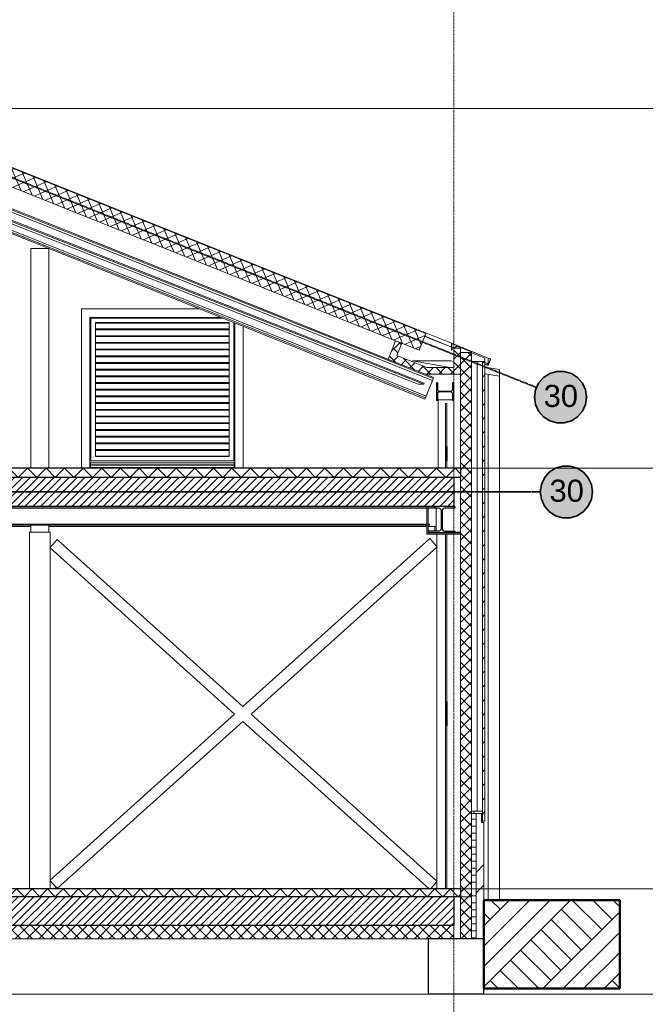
# Model space of a CAD drawing. Extents: x 0 to 92550, y 0 to 59400.
# Tile 62 of 105: x 55817 to 61469, y 10658 to 19552. Entities that reach past the tile are written whole.
import ezdxf
from ezdxf.xclip import XClip

# ---------------------------------------------------------------- set-up
doc = ezdxf.new("R2010")
doc.units = 0
doc.header["$MEASUREMENT"] = 0
doc.header["$XCLIPFRAME"] = 0
for name, pattern in [('Streep-punt fijn', [1251.000023, 626.000023, -312.5, 0, -312.5]), ('Streep-streepje', [1300, 1000, -100, 100, -100]), ('Streeplijn grof', [937.5, 625, -312.5])]:
    doc.linetypes.add(name, pattern=pattern)
for name, color, linetype in [('ZZ 16 Fundering', 7, 'Continuous'), ('ZZ 21 Buitenwand algemeen', 7, 'Continuous'), ('ZZ 21 Buitenwand spouwblad baksteen', 7, 'Continuous'), ('ZZ 21 Buitenwand spouwisolatie', 7, 'Continuous'), ('ZZ 23 Vloeren geïsoleerd', 7, 'Continuous'), ('ZZ 23 Vloeren ongeïsoleerd', 7, 'Continuous'), ('ZZ 27 Dakconstructie', 7, 'Continuous'), ('ZZ 27 Gootconstructies', 7, 'Continuous'), ('ZZ 28 HDC staalconstructies', 7, 'Continuous'), ('ZZ 31 Ventilatieroosters', 7, 'Continuous'), ('ZZ 31 Waterslagen', 7, 'Continuous'), ('ZZ 41 Buitenwandafwerking gevelhout', 7, 'Continuous'), ('ZZ 42 Aftimmerwerk algemeen', 7, 'Continuous'), ('ZZ 43 Vloerafwerking dekvloer', 7, 'Continuous'), ('ZZ 45 Plafond koofconstructies', 7, 'Continuous'), ('ZZ 47 Dakafwerking metalen dakbedekking', 7, 'Continuous'), ('ZZ 47 Dakrandafwerking', 7, 'Continuous'), ('ZZ 52 Hemelwaterafvoeren', 7, 'Continuous'), ('ZZ 90 Terrein perceel', 7, 'Continuous'), ('ZZ A Stramien', 7, 'Continuous'), ('ZZ B Bouwbesluitlijnen', 7, 'Continuous')]:
    doc.layers.add(name, color=color, linetype=linetype)
doc.styles.add('GENERATED_STYLE_1', font='arial.ttf')
pattern_1 = [(45, (5738.87, 11700), (-63.63961, 63.63961), [])]
pattern_2 = [(45, (5738.87, 11700), (-53.03301, 53.03301), []), (135, (5738.87, 11700), (53.03301, 53.03301), [])]
pattern_3 = [(315, (5738.87, 11700), (53.03301, 53.03301), []), (45, (5738.87, 11700), (-53.03301, 53.03301), [])]
pattern_4 = [(135, (5738.87, 11700), (159.099, 159.099), []), (135, (5685.83, 11646.97), (159.099, 159.099), [])]
pattern_5 = [(45, (5738.867, 11700), (-35.35534, 35.35534), [])]
pattern_6 = [(45, (5738.87, 11700), (-159.099, 159.099), []), (45, (5685.83, 11753.03), (-159.099, 159.099), [])]

# ---------------------------------------------------------------- blocks, each defined once
blk = doc.blocks.new('*X102')
at = {"layer": 'ZZ 41 Buitenwandafwerking gevelhout', "color": 7, "linetype": 'Continuous', "lineweight": 5, "ltscale": 0.01}
for p, q in [((59918.9, 12402.5), (59918.9, 12400)), ((59918.9, 12402.5), (59918.9, 12400)), ((59918.9, 12400), (59918.9, 12382.5)), ((59918.9, 12400), (59918.9, 12382.5))]:
    blk.add_line(p, q, dxfattribs=at)
blk = doc.blocks.new('*X114')
at = {"layer": 'ZZ 43 Vloerafwerking dekvloer', "color": 7, "linetype": 'Continuous', "lineweight": 5, "ltscale": 0.01}
for p, q in [((53786.9, 15416), (53870.9, 15500)), ((53870.9, 15500), (53954.9, 15416)), ((53954.9, 15416), (54038.9, 15500)), ((54038.9, 15500), (54122.9, 15416)), ((54122.9, 15416), (54206.9, 15500)), ((54206.9, 15500), (54290.9, 15416)), ((54290.9, 15416), (54374.9, 15500)), ((54374.9, 15500), (54458.9, 15416)), ((54458.9, 15416), (54542.9, 15500)), ((54542.9, 15500), (54626.9, 15416)), ((54626.9, 15416), (54710.9, 15500)), ((54710.9, 15500), (54794.9, 15416)), ((54794.9, 15416), (54878.9, 15500)), ((54878.9, 15500), (54962.9, 15416)), ((54962.9, 15416), (55046.9, 15500)), ((55046.9, 15500), (55130.9, 15416)), ((55130.9, 15416), (55214.9, 15500)), ((55214.9, 15500), (55298.9, 15416)), ((55298.9, 15416), (55382.9, 15500)), ((55382.9, 15500), (55466.9, 15416)), ((55466.9, 15416), (55550.9, 15500)), ((55550.9, 15500), (55634.9, 15416)), ((55634.9, 15416), (55718.9, 15500)), ((55718.9, 15500), (55802.9, 15416)), ((55802.9, 15416), (55886.9, 15500)), ((55886.9, 15500), (55970.9, 15416)), ((55970.9, 15416), (56054.9, 15500)), ((56054.9, 15500), (56138.9, 15416)), ((56138.9, 15416), (56222.9, 15500)), ((56222.9, 15500), (56306.9, 15416)), ((56306.9, 15416), (56390.9, 15500)), ((56390.9, 15500), (56474.9, 15416)), ((56474.9, 15416), (56558.9, 15500)), ((56558.9, 15500), (56642.9, 15416)), ((56642.9, 15416), (56726.9, 15500)), ((56726.9, 15500), (56810.9, 15416)), ((56810.9, 15416), (56894.9, 15500)), ((56894.9, 15500), (56978.9, 15416)), ((56978.9, 15416), (57062.9, 15500)), ((57062.9, 15500), (57146.9, 15416)), ((57146.9, 15416), (57230.9, 15500)), ((57230.9, 15500), (57314.9, 15416)), ((57314.9, 15416), (57398.9, 15500)), ((57398.9, 15500), (57482.9, 15416)), ((57482.9, 15416), (57566.9, 15500)), ((57566.9, 15500), (57650.9, 15416)), ((57650.9, 15416), (57734.9, 15500)), ((57734.9, 15500), (57818.9, 15416)), ((57818.9, 15416), (57902.9, 15500)), ((57902.9, 15500), (57986.9, 15416)), ((57986.9, 15416), (58070.9, 15500)), ((58070.9, 15500), (58154.9, 15416)), ((58154.9, 15416), (58238.9, 15500)), ((58238.9, 15500), (58322.9, 15416)), ((58322.9, 15416), (58406.9, 15500)), ((58406.9, 15500), (58490.9, 15416)), ((58490.9, 15416), (58574.9, 15500)), ((58574.9, 15500), (58658.9, 15416)), ((58658.9, 15416), (58742.9, 15500)), ((58742.9, 15500), (58826.9, 15416)), ((58826.9, 15416), (58910.9, 15500)), ((58910.9, 15500), (58994.9, 15416)), ((58994.9, 15416), (59078.9, 15500)), ((59078.9, 15500), (59162.9, 15416)), ((59162.9, 15416), (59246.9, 15500)), ((59246.9, 15500), (59330.9, 15416)), ((59330.9, 15416), (59414.9, 15500)), ((59414.9, 15500), (59498.9, 15416)), ((59498.9, 15416), (59582.9, 15500)), ((59582.9, 15500), (59666.9, 15416)), ((59666.9, 15416), (59750.9, 15500)), ((59750.9, 15500), (59799.9, 15451)), ((53763.9, 15439), (53786.9, 15416))]:
    blk.add_line(p, q, dxfattribs=at)
blk = doc.blocks.new('*X133')
at = {"layer": 'ZZ 43 Vloerafwerking dekvloer', "color": 7, "linetype": 'Continuous', "lineweight": 5, "ltscale": 0.01}
for p, q in [((54878.9, 11630), (54948.9, 11700)), ((54948.9, 11700), (55018.9, 11630)), ((55018.9, 11630), (55088.9, 11700)), ((55088.9, 11700), (55158.9, 11630)), ((55158.9, 11630), (55228.9, 11700)), ((55228.9, 11700), (55298.9, 11630)), ((55298.9, 11630), (55368.9, 11700)), ((55368.9, 11700), (55438.9, 11630)), ((55438.9, 11630), (55508.9, 11700)), ((55508.9, 11700), (55578.9, 11630)), ((55578.9, 11630), (55648.9, 11700)), ((55648.9, 11700), (55718.9, 11630)), ((55718.9, 11630), (55788.9, 11700)), ((55788.9, 11700), (55858.9, 11630)), ((55858.9, 11630), (55928.9, 11700)), ((55928.9, 11700), (55998.9, 11630)), ((55998.9, 11630), (56068.9, 11700)), ((56068.9, 11700), (56138.9, 11630)), ((56138.9, 11630), (56208.9, 11700)), ((56208.9, 11700), (56278.9, 11630)), ((56278.9, 11630), (56348.9, 11700)), ((56348.9, 11700), (56418.9, 11630)), ((56418.9, 11630), (56488.9, 11700)), ((56488.9, 11700), (56558.9, 11630)), ((56558.9, 11630), (56628.9, 11700)), ((56628.9, 11700), (56698.9, 11630)), ((56698.9, 11630), (56768.9, 11700)), ((56768.9, 11700), (56838.9, 11630)), ((56838.9, 11630), (56908.9, 11700)), ((56908.9, 11700), (56978.9, 11630)), ((56978.9, 11630), (57048.9, 11700)), ((57048.9, 11700), (57118.9, 11630)), ((57118.9, 11630), (57188.9, 11700)), ((57188.9, 11700), (57258.9, 11630)), ((57258.9, 11630), (57328.9, 11700)), ((57328.9, 11700), (57398.9, 11630)), ((57398.9, 11630), (57468.9, 11700)), ((57468.9, 11700), (57538.9, 11630)), ((57538.9, 11630), (57608.9, 11700)), ((57608.9, 11700), (57678.9, 11630)), ((57678.9, 11630), (57748.9, 11700)), ((57748.9, 11700), (57818.9, 11630)), ((57818.9, 11630), (57888.9, 11700)), ((57888.9, 11700), (57958.9, 11630)), ((57958.9, 11630), (58028.9, 11700)), ((58028.9, 11700), (58098.9, 11630)), ((58098.9, 11630), (58168.9, 11700)), ((58168.9, 11700), (58238.9, 11630)), ((58238.9, 11630), (58308.9, 11700)), ((58308.9, 11700), (58378.9, 11630)), ((58378.9, 11630), (58448.9, 11700)), ((58448.9, 11700), (58518.9, 11630)), ((58518.9, 11630), (58588.9, 11700)), ((58588.9, 11700), (58658.9, 11630)), ((58658.9, 11630), (58728.9, 11700)), ((58728.9, 11700), (58798.9, 11630)), ((58798.9, 11630), (58868.9, 11700)), ((58868.9, 11700), (58938.9, 11630)), ((58938.9, 11630), (59008.9, 11700)), ((59008.9, 11700), (59078.9, 11630)), ((59078.9, 11630), (59148.9, 11700)), ((59148.9, 11700), (59218.9, 11630)), ((59218.9, 11630), (59288.9, 11700)), ((59288.9, 11700), (59358.9, 11630)), ((59358.9, 11630), (59428.9, 11700)), ((59428.9, 11700), (59498.9, 11630)), ((59498.9, 11630), (59568.9, 11700)), ((59568.9, 11700), (59638.9, 11630)), ((59638.9, 11630), (59708.9, 11700)), ((59708.9, 11700), (59778.9, 11630)), ((59778.9, 11630), (59799.9, 11651)), ((54858.9, 11650), (54878.9, 11630))]:
    blk.add_line(p, q, dxfattribs=at)
blk = doc.blocks.new('Drawing_2_2', base_point=(5738.9, 11700))
at = {"layer": 'ZZ 21 Buitenwand algemeen', "linetype": 'Continuous', "lineweight": 0, "true_color": 0x000000}
h = blk.add_hatch(dxfattribs=at)
h.set_pattern_fill('415_Isolatie_ruit_0002', color=18, style=0, pattern_type=2)
h.set_pattern_definition(pattern_3)
h.paths.add_polyline_path([(59899.9, 16545.6), (59799.9, 16545.6), (59799.9, 15500), (59899.9, 15500)])
h = blk.add_hatch(dxfattribs=at)
h.set_pattern_fill('415_Isolatie_ruit_0002', color=18, style=0, pattern_type=2)
h.set_pattern_definition(pattern_3)
h.paths.add_polyline_path([(59899.9, 11630), (59899.9, 15500), (59799.9, 15500), (59799.9, 11630)])
at = {"layer": 'ZZ 21 Buitenwand spouwblad baksteen', "linetype": 'Continuous', "lineweight": 0, "true_color": 0x000000}
h = blk.add_hatch(dxfattribs=at)
h.set_pattern_fill('920_Lijnen_horz__63_0002', color=18, style=0, pattern_type=2)
h.set_pattern_definition([(0, (5738.867, 11700), (0, 63), [])])
h.paths.add_polyline_path([(59899.9, 12382.5), (59899.9, 11630), (59899.9, 11250), (59939.9, 11250), (59939.9, 12382.5)])
h = blk.add_hatch(dxfattribs=at)
h.set_pattern_fill('145_Baksteen_0002', color=18, style=0, pattern_type=2)
h.set_pattern_definition([(45, (5738.87, 11700), (-459.6194, 459.6194), []), (45, (5646.94, 11791.9), (-459.6194, 459.6194), [])])
h.paths.add_polyline_path([(60009.9, 12300), (59989.9, 12300), (59989.9, 12382.5), (59939.9, 12382.5), (59939.9, 11250), (60009.9, 11250)])
at = {"layer": 'ZZ 21 Buitenwand spouwisolatie', "linetype": 'Continuous', "lineweight": 0, "true_color": 0x000000}
h = blk.add_hatch(dxfattribs=at)
h.set_pattern_fill('415_Isolatie_ruit_0002', color=18, style=0, pattern_type=2)
h.set_pattern_definition(pattern_2)
h.paths.add_polyline_path([(59899.9, 11630), (59799.9, 11630), (59799.9, 11250), (59899.9, 11250)])
at = {"layer": 'ZZ 23 Vloeren geïsoleerd', "linetype": 'Continuous', "lineweight": 0, "true_color": 0x000000}
h = blk.add_hatch(dxfattribs=at)
h.set_pattern_fill('220_Gewapend_beton___pre_61', color=18, style=0, pattern_type=2)
h.set_pattern_definition(pattern_5)
h.paths.add_polyline_path([(59738.9, 11630), (15644.8, 11630), (15644.8, 11370), (59738.9, 11370)])
h = blk.add_hatch(dxfattribs=at)
h.set_pattern_fill('415_Isolatie_ruit_0002', color=18, style=0, pattern_type=2)
h.set_pattern_definition(pattern_2)
h.paths.add_polyline_path([(15644.8, 11250), (59738.9, 11250), (59738.9, 11370), (15644.8, 11370)])
at = {"layer": 'ZZ 23 Vloeren ongeïsoleerd', "linetype": 'Continuous', "lineweight": 0, "true_color": 0x000000}
h = blk.add_hatch(dxfattribs=at)
h.set_pattern_fill('220_Gewapend_beton___pre_61', color=18, style=0, pattern_type=2)
h.set_pattern_definition(pattern_5)
h.paths.add_polyline_path([(22138.9, 15416), (22138.9, 15156), (59738.9, 15156), (59738.9, 15416)])
at = {"layer": 'ZZ 27 Gootconstructies', "linetype": 'Continuous', "lineweight": 0, "true_color": 0x000000}
h = blk.add_hatch(dxfattribs=at)
h.set_pattern_fill('415_Isolatie_ruit_0002', color=18, style=0, pattern_type=2)
h.set_pattern_definition([(135, (5738.87, 11700), (53.03301, 53.03301), []), (225, (5738.87, 11700), (-53.03301, 53.03301), [])])
h.paths.add_polyline_path([(59146.3, 16484), (59483.4, 16349.1), (59799.9, 16349.1), (59799.9, 16586.4), (59739.9, 16586.4), (59739.9, 16409.1), (59495, 16409.1), (59224.3, 16517.4), (59269.2, 16629.7), (59213.5, 16652)])
at = {"layer": 'ZZ 28 HDC staalconstructies', "linetype": 'Continuous', "lineweight": 0, "true_color": 0x000000}
h = blk.add_hatch(dxfattribs=at)
h.set_pattern_fill('515_Staal_0002', color=18, style=0, pattern_type=2)
h.set_pattern_definition(pattern_4)
h.paths.add_polyline_path([(59734.9, 16113.1), (59734.9, 16273.1), (59725.9, 16273.1), (59725.9, 16211.1), (59723.9, 16203.6), (59718.4, 16198.1), (59710.9, 16196.1), (59606.9, 16196.1), (59599.4, 16198.1), (59593.9, 16203.6), (59591.9, 16211.1), (59591.9, 16273.1), (59582.9, 16273.1), (59582.9, 16113.1), (59591.9, 16113.1), (59591.9, 16175.1), (59593.9, 16182.6), (59599.4, 16188.1), (59606.9, 16190.1), (59710.9, 16190.1), (59718.4, 16188.1), (59723.9, 16182.6), (59725.9, 16175.1), (59725.9, 16113.1)])
h = blk.add_hatch(dxfattribs=at)
h.set_pattern_fill('515_Staal_0002', color=18, style=0, pattern_type=2)
h.set_pattern_definition(pattern_6)
h.paths.add_polyline_path([(59676.6, 15694), (59664.6, 15694), (59664.6, 15669.1), (59676.6, 15669.1)])
h = blk.add_hatch(dxfattribs=at)
h.set_pattern_fill('515_Staal_0002', color=18, style=0, pattern_type=2)
h.set_pattern_definition(pattern_6)
h.paths.add_polyline_path([(59676.6, 15568), (59676.6, 15669.1), (59664.6, 15669.1), (59664.6, 15568)])
h = blk.add_hatch(dxfattribs=at)
h.set_pattern_fill('515_Staal_0002', color=18, style=0, pattern_type=2)
h.set_pattern_definition(pattern_4)
h.paths.add_polyline_path([(59748.9, 15156), (59508.9, 15156), (59508.9, 15139), (59602.9, 15139), (59613.4, 15136.2), (59621.1, 15128.5), (59623.9, 15118), (59623.9, 14954), (59621.1, 14943.5), (59613.4, 14935.8), (59602.9, 14933), (59508.9, 14933), (59508.9, 14916), (59748.9, 14916), (59748.9, 14933), (59654.9, 14933), (59644.4, 14935.8), (59636.7, 14943.5), (59633.9, 14954), (59633.9, 15118), (59636.7, 15128.5), (59644.4, 15136.2), (59654.9, 15139), (59748.9, 15139)])
h = blk.add_hatch(dxfattribs=at)
h.set_pattern_fill('515_Staal_0002', color=18, style=0, pattern_type=2)
h.set_pattern_definition(pattern_6)
h.paths.add_polyline_path([(59676.6, 13273.6), (59676.6, 13389.3), (59664.6, 13389.3), (59664.6, 13273.6)])
h = blk.add_hatch(dxfattribs=at)
h.set_pattern_fill('515_Staal_0002', color=18, style=0, pattern_type=2)
h.set_pattern_definition(pattern_6)
h.paths.add_polyline_path([(59676.6, 13273.6), (59664.6, 13273.6), (59664.6, 13176.7), (59676.6, 13176.7)])
at = {"layer": 'ZZ 41 Buitenwandafwerking gevelhout', "linetype": 'Continuous', "lineweight": 0, "true_color": 0x000000}
h = blk.add_hatch(dxfattribs=at)
h.set_pattern_fill('310_Naaldhout__01__0002', color=18, style=0, pattern_type=2)
h.set_pattern_definition(pattern_1)
h.paths.add_polyline_path([(59999.9, 15500), (60020.9, 15500), (60020.9, 16463.9), (59999.9, 16463.9)])
h = blk.add_hatch(dxfattribs=at)
h.set_pattern_fill('310_Naaldhout__01__0002', color=18, style=0, pattern_type=2)
h.set_pattern_definition(pattern_1)
h.paths.add_polyline_path([(60020.9, 15500), (59999.9, 15500), (59999.9, 12402.5), (59999.9, 12312.5), (60020.9, 12312.5)])
at = {"layer": 'ZZ 45 Plafond koofconstructies', "linetype": 'Continuous', "lineweight": 0, "true_color": 0x7f7f7f}
for points in [[(59496.9, 14916), (59508.9, 14916), (59508.9, 15156), (59496.9, 15156)], [(59496.9, 14904), (59799.9, 14904), (59799.9, 14916), (59496.9, 14916)]]:
    blk.add_hatch(color=8, dxfattribs=at).paths.add_polyline_path(points)
at = {"layer": 'ZZ 47 Dakafwerking metalen dakbedekking', "linetype": 'Continuous', "lineweight": 0, "true_color": 0x000000}
h = blk.add_hatch(dxfattribs=at)
h.set_pattern_fill('415_Isolatie_ruit_0002', color=18, style=0, pattern_type=2)
h.set_pattern_definition([(23.19859, (5738.87, 11700), (-29.54395, 68.93588), []), (113.19859, (5738.87, 11700), (68.93588, 29.54395), [])])
h.paths.add_polyline_path([(59485.6, 16716.6), (47738.9, 21415.3), (47738.9, 21241.9), (48103.7, 21095.9), (59425.8, 16567.1)])
at = {"layer": 'ZZ 47 Dakrandafwerking', "linetype": 'Continuous', "lineweight": 0, "true_color": 0x000000}
h = blk.add_hatch(dxfattribs=at)
h.set_pattern_fill('505_Aluminium_0002', color=18, style=0, pattern_type=2)
h.set_pattern_definition([(135, (5738.87, 11700), (176.7767, 176.7767), []), (135, (5703.5, 11664.64), (176.7767, 176.7767), []), (135, (5668.16, 11629.3), (176.7767, 176.7767), [])])
h.paths.add_polyline_path([(60050.9, 16495.9), (59717.9, 16629.1), (59717.9, 16567.1), (59721, 16567.1), (59727.9, 16578.9), (59726.1, 16579.9), (59719.9, 16569.1), (59719.9, 16626.1), (60048.9, 16494.5), (60048.9, 16435.9), (60042.6, 16446.7), (60040.9, 16445.7), (60047.7, 16433.9), (60050.9, 16433.9)])
at = {"layer": 'ZZ 90 Terrein perceel', "linetype": 'Continuous', "lineweight": 0, "true_color": 0x000000}
h = blk.add_hatch(dxfattribs=at)
h.set_pattern_fill('805_Grond_0002', color=18, style=0, pattern_type=2)
h.set_pattern_definition([(45, (5738.87, 11700), (-275.7716, 275.7716), []), (45, (5646.94, 11791.9), (-551.543, 551.543), []), (45, (5555, 11883.85), (-551.543, 551.543), []), (135, (5463.1, 11975.77), (91.92388, 91.92388), [390, -390])])
h.paths.add_polyline_path([(61238.9, 11600), (60009.9, 11600), (60009.9, 10800), (61238.9, 10800)])
at = {"layer": 'ZZ B Bouwbesluitlijnen', "linetype": 'Continuous', "lineweight": 0, "true_color": 0x3f0000}
for points in [[(60468.3, 16142.7), (60471.9, 16101.9), (60482.5, 16062.3), (60499.8, 16025.1), (60523.3, 15991.5), (60552.3, 15962.5), (60585.9, 15939), (60623.1, 15921.6), (60662.7, 15911), (60703.5, 15907.5), (60744.4, 15911), (60784, 15921.6), (60821.1, 15939), (60854.7, 15962.5), (60883.7, 15991.5), (60907.2, 16025.1), (60924.6, 16062.3), (60935.2, 16101.9), (60938.8, 16142.7), (60935.2, 16183.6), (60924.6, 16223.2), (60907.2, 16260.3), (60883.7, 16293.9), (60854.7, 16322.9), (60821.1, 16346.4), (60784, 16363.8), (60744.4, 16374.4), (60703.5, 16378), (60662.7, 16374.4), (60623.1, 16363.8), (60585.9, 16346.4), (60552.3, 16322.9), (60523.3, 16293.9), (60499.8, 16260.3), (60482.5, 16223.2), (60471.9, 16183.6)], [(60520.9, 15286), (60524.5, 15245.1), (60535.1, 15205.5), (60552.4, 15168.4), (60575.9, 15134.8), (60604.9, 15105.8), (60638.5, 15082.3), (60675.7, 15064.9), (60715.3, 15054.3), (60756.1, 15050.8), (60797, 15054.3), (60836.6, 15064.9), (60873.7, 15082.3), (60907.3, 15105.8), (60936.3, 15134.8), (60959.8, 15168.4), (60977.2, 15205.5), (60987.8, 15245.1), (60991.3, 15286), (60987.8, 15326.9), (60977.2, 15366.5), (60959.8, 15403.6), (60936.3, 15437.2), (60907.3, 15466.2), (60873.7, 15489.7), (60836.6, 15507.1), (60797, 15517.7), (60756.1, 15521.2), (60715.3, 15517.7), (60675.7, 15507.1), (60638.5, 15489.7), (60604.9, 15466.2), (60575.9, 15437.2), (60552.4, 15403.6), (60535.1, 15366.5), (60524.5, 15326.9)]]:
    blk.add_hatch(color=18, dxfattribs=at).paths.add_polyline_path(points)
at = {"layer": 'ZZ 16 Fundering', "color": 7, "linetype": 'Continuous', "lineweight": 25, "ltscale": 0.01}
for p, q in [((59508.9, 11250), (59508.9, 10750)), ((59738.9, 11250), (59508.9, 11250)), ((59799.9, 11250), (59738.9, 11250)), ((59899.9, 11250), (59799.9, 11250)), ((59939.9, 11250), (59899.9, 11250)), ((60008.9, 11250), (59939.9, 11250)), ((60008.9, 11250), (60008.9, 10750)), ((60008.9, 10750), (59508.9, 10750))]:
    blk.add_line(p, q, dxfattribs=at)
at = {"layer": 'ZZ 16 Fundering', "color": 7, "linetype": 'Continuous', "lineweight": 5, "ltscale": 0.01}
blk.add_line((50938.9, 10750), (59508.9, 10750), dxfattribs=at)
at = {"layer": 'ZZ 21 Buitenwand algemeen', "color": 7, "linetype": 'Continuous', "lineweight": 5, "ltscale": 0.01}
for p, q in [((56376.6, 15500), (56376.6, 16940)), ((56376.6, 16940), (57440.6, 16940)), ((57834.6, 16782.4), (57834.6, 15500)), ((59899.9, 16550.9), (59766.3, 16604.3)), ((59899.9, 16545.6), (59899.9, 16550.9))]:
    blk.add_line(p, q, dxfattribs=at)
at = {"layer": 'ZZ 21 Buitenwand algemeen', "color": 7, "linetype": 'Continuous', "lineweight": 15, "ltscale": 0.01}
for p, q in [((59799.9, 16545.6), (59799.9, 16349.1)), ((59899.9, 16545.6), (59799.9, 16545.6)), ((59899.9, 16545.6), (59899.9, 16463.9)), ((59899.9, 16463.9), (59899.9, 15500)), ((59799.9, 16349.1), (59799.9, 15500)), ((59899.9, 15500), (59899.9, 12402.5)), ((59799.9, 15416), (59799.9, 14916)), ((59799.9, 14916), (59799.9, 14904)), ((59799.9, 14904), (59799.9, 11700)), ((59899.9, 12402.5), (59899.9, 11630)), ((59899.9, 11630), (59799.9, 11630))]:
    blk.add_line(p, q, dxfattribs=at)
at = {"layer": 'ZZ 21 Buitenwand spouwblad baksteen', "color": 7, "linetype": 'Continuous', "lineweight": 5, "ltscale": 0.01}
blk.add_line((59939.9, 12382.5), (59899.9, 12382.5), dxfattribs=at)
at = {"layer": 'ZZ 21 Buitenwand spouwblad baksteen', "color": 7, "linetype": 'Continuous', "lineweight": 15, "ltscale": 0.01}
for p, q in [((59939.9, 12382.5), (59939.9, 11250)), ((59989.9, 12382.5), (59939.9, 12382.5)), ((59989.9, 12382.5), (59989.9, 12300)), ((60009.9, 12300), (59989.9, 12300)), ((60009.9, 12300), (60009.9, 11600))]:
    blk.add_line(p, q, dxfattribs=at)
at = {"layer": 'ZZ 21 Buitenwand spouwisolatie', "color": 7, "linetype": 'Continuous', "lineweight": 9, "ltscale": 0.01}
for p, q in [((59799.9, 11630), (59799.9, 11250)), ((59899.9, 11630), (59899.9, 11250))]:
    blk.add_line(p, q, dxfattribs=at)
at = {"layer": 'ZZ 23 Vloeren geïsoleerd', "color": 7, "linetype": 'Continuous', "lineweight": 25, "ltscale": 0.01}
for p, q in [((59738.9, 11630), (59738.9, 11370)), ((59738.9, 11370), (15644.8, 11370))]:
    blk.add_line(p, q, dxfattribs=at)
at = {"layer": 'ZZ 23 Vloeren geïsoleerd', "color": 7, "linetype": 'Continuous', "lineweight": 9, "ltscale": 0.01}
for p, q in [((59738.9, 11370), (59738.9, 11250)), ((59508.9, 11250), (50928.9, 11250))]:
    blk.add_line(p, q, dxfattribs=at)
at = {"layer": 'ZZ 23 Vloeren geïsoleerd', "color": 7, "linetype": 'Continuous', "lineweight": 25, "ltscale": 0.01, "flags": 128}
blk.add_lwpolyline([(59738.9, 11630), (54858.9, 11630), (54758.9, 11630), (43238.9, 11630), (43138.9, 11630), (15764.2, 11630)], dxfattribs=at)
at = {"layer": 'ZZ 23 Vloeren ongeïsoleerd', "color": 7, "linetype": 'Continuous', "lineweight": 25, "ltscale": 0.01}
for p, q in [((59738.9, 15416), (59738.9, 15156)), ((59496.9, 15156), (54858.9, 15156))]:
    blk.add_line(p, q, dxfattribs=at)
at = {"layer": 'ZZ 23 Vloeren ongeïsoleerd', "color": 7, "linetype": 'Continuous', "lineweight": 25, "ltscale": 0.01, "flags": 128}
for points in [[(59738.9, 15416), (53763.9, 15416), (53638.9, 15416), (52593.9, 15416), (52468.9, 15416), (43198.9, 15416), (43048.9, 15416), (43043.9, 15416), (42893.9, 15416), (28523.9, 15416), (28373.9, 15416), (28368.9, 15416), (28218.9, 15416), (23713.9, 15416), (23588.9, 15416), (22138.9, 15416)], [(59738.9, 15156), (59508.9, 15156), (59496.9, 15156)]]:
    blk.add_lwpolyline(points, dxfattribs=at)
at = {"layer": 'ZZ 27 Dakconstructie', "color": 7, "linetype": 'Continuous', "lineweight": 9, "ltscale": 0.01}
blk.add_line((47860, 20998.5), (59146.3, 16484), dxfattribs=at)
at = {"layer": 'ZZ 27 Gootconstructies', "color": 7, "linetype": 'Continuous', "lineweight": 15, "ltscale": 0.01}
for p, q in [((59213.5, 16652), (59146.3, 16484)), ((59213.5, 16652), (59269.2, 16629.7)), ((59269.2, 16629.7), (59224.3, 16517.4)), ((59739.9, 16586.4), (59739.9, 16409.1)), ((59799.9, 16586.4), (59739.9, 16586.4)), ((59799.9, 16586.4), (59799.9, 16545.6))]:
    blk.add_line(p, q, dxfattribs=at)
at = {"layer": 'ZZ 27 Gootconstructies', "color": 7, "linetype": 'Continuous', "lineweight": 15, "ltscale": 0.01, "flags": 128}
for points in [[(59146.3, 16484), (59483.4, 16349.1), (59799.9, 16349.1)], [(59224.3, 16517.4), (59495, 16409.1), (59739.9, 16409.1)]]:
    blk.add_lwpolyline(points, dxfattribs=at)
at = {"layer": 'ZZ 28 HDC staalconstructies', "color": 7, "linetype": 'Continuous', "lineweight": 5, "ltscale": 0.01}
for p, q in [((59556.2, 16320), (53763.9, 18636.9)), ((59552.1, 16309.7), (53763.9, 18625)), ((59545.4, 16293), (53763.9, 18605.7)), ((59489, 16151.9), (53763.9, 18441.9)), ((59482.3, 16135.2), (53763.9, 18422.6)), ((59478.2, 16125), (53763.9, 18410.7)), ((59415.7, 16259.8), (55286, 17889.6)), ((59471.7, 16269.3), (55473.5, 17847.2)), ((59469.1, 16259.8), (55473.5, 17836.7)), ((55918.9, 17484.7), (56078.9, 17484.7)), ((55918.9, 15500), (55918.9, 17484.7)), ((56078.9, 15500), (56078.9, 17484.7)), ((59489, 16151.9), (59545.4, 16293)), ((59545.4, 16293), (59548.8, 16301.4)), ((59548.8, 16301.4), (59551.2, 16307.5)), ((59551.2, 16307.5), (59552.1, 16309.7)), ((59552.1, 16309.7), (59556.2, 16320)), ((59415.7, 16259.8), (59469.1, 16259.8)), ((59469.1, 16259.8), (59471.7, 16269.3)), ((59478.2, 16125), (59482.3, 16135.2)), ((59482.3, 16135.2), (59483.2, 16137.4)), ((59483.2, 16137.4), (59485.6, 16143.5)), ((59485.6, 16143.5), (59489, 16151.9)), ((59598.9, 15500), (59598.9, 16117.1)), ((59598.9, 16117.1), (59725.9, 16117.1)), ((59734.9, 16117.1), (59738.9, 16117.1)), ((59738.9, 15500), (59738.9, 16117.1)), ((59663, 16085.4), (59662.9, 15986.5)), ((59675, 16085.4), (59663, 16085.4)), ((59663, 16085.4), (59664.6, 15694)), ((59675, 16085.4), (59676.6, 15694)), ((59662.9, 15986.5), (59664.4, 15631)), ((59663.9, 15500), (59664.4, 15631)), ((59664.3, 15500), (59664.6, 15568)), ((59676.3, 15500), (59676.6, 15568)), ((55427.8, 15151), (59496.9, 15151)), ((55427.8, 15141), (59496.9, 15141)), ((54858.9, 14994.5), (59496.9, 14994.5)), ((54858.9, 14985), (59496.9, 14985)), ((55918.9, 14924), (55918.9, 14985)), ((56078.9, 14924), (56078.9, 14985)), ((59508.9, 14994.5), (59518.2, 14994.5)), ((59508.9, 14985), (59518.2, 14985)), ((59518.2, 14994.5), (59518.2, 14985)), ((56155.3, 14856.6), (56090.9, 14785)), ((56090.9, 14785), (56155.3, 14856.6)), ((56155.3, 14856.6), (57833.9, 13347.2)), ((57833.9, 13347.2), (59522.5, 14865.6)), ((57833.9, 13347.2), (59522.5, 14865.6)), ((59522.5, 14865.6), (59586.9, 14794)), ((59662.9, 14904), (59662.9, 14834.8)), ((59663, 14904), (59664.6, 13389.3)), ((59675, 14904), (59676.6, 13389.3)), ((56090.9, 14780), (57759.1, 13280)), ((56090.9, 14780), (57759.1, 13280)), ((57908.7, 13280), (59586.9, 14789)), ((59662.9, 14832.5), (59664.6, 13283)), ((56090.9, 11780), (57759.1, 13280)), ((56090.9, 11780), (57759.1, 13280)), ((57908.7, 13280), (59586.9, 11771)), ((59662.9, 11733.5), (59664.6, 13283)), ((56155.3, 11703.4), (57833.9, 13212.8)), ((57833.9, 13212.8), (59516.3, 11700)), ((57833.9, 13212.8), (59516.2, 11700)), ((59663, 11700), (59664.6, 13176.7)), ((59675, 11700), (59676.6, 13176.7)), ((56155.3, 11703.4), (56090.9, 11775)), ((56090.9, 11775), (56155.3, 11703.4)), ((59586.9, 11766), (59527.5, 11700)), ((59662.9, 11731.2), (59662.9, 11700))]:
    blk.add_line(p, q, dxfattribs=at)
at = {"layer": 'ZZ 28 HDC staalconstructies', "color": 7, "linetype": 'Continuous', "lineweight": 25, "ltscale": 0.01}
for p, q in [((59582.9, 16273.1), (59582.9, 16113.1)), ((59591.9, 16273.1), (59582.9, 16273.1)), ((59593.9, 16203.6), (59599.4, 16198.1)), ((59599.4, 16188.1), (59593.9, 16182.6)), ((59723.9, 16203.6), (59718.4, 16198.1)), ((59718.4, 16188.1), (59723.9, 16182.6)), ((59734.9, 16273.1), (59725.9, 16273.1)), ((59734.9, 16273.1), (59734.9, 16113.1)), ((59591.9, 16113.1), (59582.9, 16113.1)), ((59734.9, 16113.1), (59725.9, 16113.1)), ((59664.6, 15694), (59664.6, 15669.1)), ((59676.6, 15694), (59664.6, 15694)), ((59664.6, 15669.1), (59664.6, 15568)), ((59676.6, 15694), (59676.6, 15669.1)), ((59676.6, 15669.1), (59676.6, 15568)), ((59676.6, 15568), (59664.6, 15568)), ((59508.9, 15156), (59508.9, 15139)), ((59613.4, 15136.2), (59621.1, 15128.5)), ((59644.4, 15136.2), (59636.7, 15128.5)), ((59748.9, 15156), (59738.9, 15156)), ((59748.9, 15156), (59748.9, 15139)), ((59621.1, 14943.5), (59613.4, 14935.8)), ((59636.7, 14943.5), (59644.4, 14935.8)), ((59508.9, 14933), (59508.9, 14916)), ((59748.9, 14916), (59508.9, 14916)), ((59748.9, 14933), (59748.9, 14916)), ((59664.6, 13389.3), (59664.6, 13273.6)), ((59676.6, 13389.3), (59664.6, 13389.3)), ((59676.6, 13389.3), (59676.6, 13273.6)), ((59664.6, 13273.6), (59664.6, 13176.7)), ((59676.6, 13273.6), (59676.6, 13176.7)), ((59676.6, 13176.7), (59664.6, 13176.7))]:
    blk.add_line(p, q, dxfattribs=at)
at = {"layer": 'ZZ 28 HDC staalconstructies', "color": 7, "linetype": 'Continuous', "lineweight": 25, "ltscale": 0.01, "flags": 128}
for points in [[(59591.9, 16273.1), (59591.9, 16211.1), (59593.9, 16203.6)], [(59599.4, 16198.1), (59606.9, 16196.1), (59710.9, 16196.1), (59718.4, 16198.1)], [(59718.4, 16188.1), (59710.9, 16190.1), (59606.9, 16190.1), (59599.4, 16188.1)], [(59725.9, 16273.1), (59725.9, 16211.1), (59723.9, 16203.6)], [(59593.9, 16182.6), (59591.9, 16175.1), (59591.9, 16113.1)], [(59723.9, 16182.6), (59725.9, 16175.1), (59725.9, 16113.1)], [(59613.4, 15136.2), (59602.9, 15139), (59508.9, 15139)], [(59621.1, 15128.5), (59623.9, 15118), (59623.9, 14954), (59621.1, 14943.5)], [(59636.7, 15128.5), (59633.9, 15118), (59633.9, 14954), (59636.7, 14943.5)], [(59748.9, 15139), (59654.9, 15139), (59644.4, 15136.2)], [(59613.4, 14935.8), (59602.9, 14933), (59508.9, 14933)], [(59644.4, 14935.8), (59654.9, 14933), (59748.9, 14933)]]:
    blk.add_lwpolyline(points, dxfattribs=at)
at = {"layer": 'ZZ 31 Ventilatieroosters', "color": 7, "linetype": 'Continuous', "lineweight": 5, "ltscale": 0.01}
for p, q in [((57650.6, 16856), (56460.6, 16856)), ((56460.6, 16856), (56460.6, 15566)), ((56500.6, 16816), (56500.6, 15606)), ((57710.6, 16816), (56500.6, 16816)), ((57710.6, 16813.2), (56500.6, 16813.2)), ((57710.6, 16810.7), (56500.6, 16810.7)), ((57710.6, 15606), (57710.6, 16816)), ((57750.6, 15566), (57750.6, 16816)), ((56500.6, 16758.3), (57710.6, 16758.3)), ((57710.6, 16752.7), (56500.6, 16752.7)), ((57710.6, 16750.2), (56500.6, 16750.2)), ((56500.6, 16697.8), (57710.6, 16697.8)), ((57710.6, 16692.2), (56500.6, 16692.2)), ((57710.6, 16689.7), (56500.6, 16689.7)), ((56500.6, 16637.3), (57710.6, 16637.3)), ((57710.6, 16631.7), (56500.6, 16631.7)), ((57710.6, 16629.2), (56500.6, 16629.2)), ((56500.6, 16576.8), (57710.6, 16576.8)), ((57710.6, 16571.2), (56500.6, 16571.2)), ((57710.6, 16568.7), (56500.6, 16568.7)), ((56500.6, 16516.3), (57710.6, 16516.3)), ((57710.6, 16510.7), (56500.6, 16510.7)), ((57710.6, 16508.2), (56500.6, 16508.2)), ((56500.6, 16455.8), (57710.6, 16455.8)), ((57710.6, 16450.2), (56500.6, 16450.2)), ((57710.6, 16447.7), (56500.6, 16447.7)), ((56500.6, 16395.3), (57710.6, 16395.3)), ((57710.6, 16389.7), (56500.6, 16389.7)), ((57710.6, 16387.2), (56500.6, 16387.2)), ((56500.6, 16334.8), (57710.6, 16334.8)), ((57710.6, 16329.2), (56500.6, 16329.2)), ((57710.6, 16326.7), (56500.6, 16326.7)), ((56500.6, 16274.3), (57710.6, 16274.3)), ((57710.6, 16268.7), (56500.6, 16268.7)), ((57710.6, 16266.2), (56500.6, 16266.2)), ((56500.6, 16213.8), (57710.6, 16213.8)), ((57710.6, 16208.2), (56500.6, 16208.2)), ((57710.6, 16205.7), (56500.6, 16205.7)), ((56500.6, 16153.3), (57710.6, 16153.3)), ((57710.6, 16147.7), (56500.6, 16147.7)), ((57710.6, 16145.2), (56500.6, 16145.2)), ((56500.6, 16092.8), (57710.6, 16092.8)), ((57710.6, 16087.2), (56500.6, 16087.2)), ((57710.6, 16084.7), (56500.6, 16084.7)), ((56500.6, 16032.3), (57710.6, 16032.3)), ((57710.6, 16026.7), (56500.6, 16026.7)), ((57710.6, 16024.2), (56500.6, 16024.2)), ((56500.6, 15971.8), (57710.6, 15971.8)), ((57710.6, 15966.2), (56500.6, 15966.2)), ((57710.6, 15963.7), (56500.6, 15963.7)), ((56500.6, 15911.3), (57710.6, 15911.3)), ((57710.6, 15905.7), (56500.6, 15905.7)), ((57710.6, 15903.2), (56500.6, 15903.2)), ((56500.6, 15850.8), (57710.6, 15850.8)), ((57710.6, 15845.2), (56500.6, 15845.2)), ((57710.6, 15842.7), (56500.6, 15842.7)), ((56500.6, 15790.3), (57710.6, 15790.3)), ((57710.6, 15784.7), (56500.6, 15784.7)), ((57710.6, 15782.2), (56500.6, 15782.2)), ((56500.6, 15729.8), (57710.6, 15729.8)), ((57710.6, 15724.2), (56500.6, 15724.2)), ((57710.6, 15721.7), (56500.6, 15721.7)), ((56500.6, 15669.3), (57710.6, 15669.3)), ((57710.6, 15663.7), (56500.6, 15663.7)), ((57710.6, 15661.2), (56500.6, 15661.2)), ((56460.6, 15566), (57750.6, 15566)), ((56500.6, 15608.8), (57710.6, 15608.8)), ((56500.6, 15606), (57710.6, 15606))]:
    blk.add_line(p, q, dxfattribs=at)
at = {"layer": 'ZZ 31 Waterslagen', "color": 7, "linetype": 'Continuous', "lineweight": 5, "ltscale": 0.01}
for p, q in [((56455.6, 15548), (56455.6, 15531.1)), ((56455.6, 15548), (57755.6, 15548)), ((56455.6, 15531.1), (56455.6, 15528.9)), ((56455.6, 15531.1), (57755.6, 15531.1)), ((56455.6, 15528.9), (56455.6, 15527.9)), ((56455.6, 15527.9), (56455.6, 15508.3)), ((56455.6, 15527.9), (57755.6, 15527.9)), ((56455.6, 15508.3), (56455.6, 15507.8)), ((56455.6, 15508.3), (57755.6, 15508.3)), ((56455.6, 15507.8), (56455.6, 15506.8)), ((56455.6, 15506.8), (56455.6, 15500)), ((56455.6, 15506.8), (57755.6, 15506.8)), ((57755.6, 15548), (57755.6, 15531.1)), ((57755.6, 15531.1), (57755.6, 15528.9)), ((57755.6, 15528.9), (57755.6, 15527.9)), ((57755.6, 15527.9), (57755.6, 15508.3)), ((57755.6, 15508.3), (57755.6, 15507.8)), ((57755.6, 15507.8), (57755.6, 15506.8)), ((57755.6, 15506.8), (57755.6, 15500))]:
    blk.add_line(p, q, dxfattribs=at)
at = {"layer": 'ZZ 41 Buitenwandafwerking gevelhout', "color": 7, "linetype": 'Streep-streepje', "lineweight": 15, "ltscale": 0.01}
for p, q in [((7788.9, 18750), (62238.9, 18750)), ((7788.9, 15500), (62238.9, 15500)), ((7788.9, 11700), (62238.9, 11700)), ((7788.9, 10750), (62238.9, 10750))]:
    blk.add_line(p, q, dxfattribs=at)
at = {"layer": 'ZZ 41 Buitenwandafwerking gevelhout', "color": 7, "linetype": 'Continuous', "lineweight": 5, "ltscale": 0.01}
for p, q in [((56450.6, 15500), (56450.6, 16861)), ((56450.6, 16861), (57638.1, 16861)), ((57760.6, 16812), (57760.6, 15500)), ((60020.9, 16495.7), (59899.9, 16544.1)), ((59949.9, 16463.9), (59949.9, 15500)), ((60020.9, 16463.9), (60020.9, 16495.7)), ((59949.9, 15500), (59949.9, 12402.5)), ((59999.9, 12312.5), (59989.9, 12312.5))]:
    blk.add_line(p, q, dxfattribs=at)
at = {"layer": 'ZZ 41 Buitenwandafwerking gevelhout', "color": 7, "linetype": 'Continuous', "lineweight": 9, "ltscale": 0.01}
for p, q in [((59999.9, 16463.9), (59999.9, 15500)), ((60020.9, 16463.9), (59999.9, 16463.9)), ((60020.9, 16463.9), (60020.9, 15500)), ((59999.9, 15500), (59999.9, 12402.5)), ((60020.9, 15500), (60020.9, 12312.5)), ((59999.9, 12402.5), (59999.9, 12312.5)), ((60020.9, 12312.5), (59999.9, 12312.5))]:
    blk.add_line(p, q, dxfattribs=at)
at = {"layer": 'ZZ 41 Buitenwandafwerking gevelhout', "color": 7, "linetype": 'Continuous', "lineweight": 5, "ltscale": 0.01, "flags": 128}
for points in [[(59999.9, 16463.9), (59949.9, 16463.9), (59899.9, 16463.9)], [(59999.9, 12402.5), (59949.9, 12402.5), (59899.9, 12402.5)]]:
    blk.add_lwpolyline(points, dxfattribs=at)
at = {"layer": 'ZZ 42 Aftimmerwerk algemeen', "color": 7, "linetype": 'Continuous', "lineweight": 5, "ltscale": 0.01}
for p, q in [((59567.9, 14973), (59567.9, 14936)), ((59579.9, 14936), (59579.9, 14973)), ((55906.9, 14924), (55918.9, 14924)), ((55906.9, 11700), (55906.9, 14924)), ((55918.9, 14924), (56090.9, 14924)), ((56090.9, 11700), (56090.9, 14924)), ((59567.9, 14936), (59579.9, 14936)), ((59586.9, 11700), (59586.9, 14904)), ((59748.9, 14924), (59799.9, 14924))]:
    blk.add_line(p, q, dxfattribs=at)
at = {"layer": 'ZZ 43 Vloerafwerking dekvloer', "color": 7, "linetype": 'Continuous', "lineweight": 25, "ltscale": 0.01}
for p, q in [((59799.9, 15500), (53763.9, 15500)), ((59799.9, 15500), (59799.9, 15416)), ((59799.9, 15416), (59738.9, 15416)), ((59799.9, 11700), (54858.9, 11700)), ((59799.9, 11700), (59799.9, 11630)), ((59799.9, 11630), (59738.9, 11630))]:
    blk.add_line(p, q, dxfattribs=at)
at = {"layer": 'ZZ 45 Plafond koofconstructies', "color": 7, "linetype": 'Continuous', "lineweight": 9, "ltscale": 0.01}
for p, q in [((59496.9, 15156), (59496.9, 14916)), ((59508.9, 15139), (59508.9, 14933)), ((59496.9, 14916), (59496.9, 14904)), ((59799.9, 14904), (59496.9, 14904)), ((59799.9, 14916), (59748.9, 14916))]:
    blk.add_line(p, q, dxfattribs=at)
at = {"layer": 'ZZ 45 Plafond koofconstructies', "color": 7, "linetype": 'Continuous', "lineweight": 5, "ltscale": 0.01}
for p, q in [((59579.9, 15139), (59579.9, 14985)), ((54858.9, 14973), (55918.9, 14973)), ((56078.9, 14973), (59496.9, 14973)), ((59508.9, 14973), (59579.9, 14973)), ((59579.9, 14973), (59579.9, 14985))]:
    blk.add_line(p, q, dxfattribs=at)
at = {"layer": 'ZZ 47 Dakafwerking metalen dakbedekking', "color": 7, "linetype": 'Continuous', "lineweight": 9, "ltscale": 0.01}
for p, q in [((47738.9, 21415.3), (59485.6, 16716.6)), ((53763.9, 18831.9), (59213.5, 16652)), ((59485.6, 16716.6), (59425.8, 16567.1)), ((59269.2, 16629.7), (59425.8, 16567.1))]:
    blk.add_line(p, q, dxfattribs=at)
at = {"layer": 'ZZ 47 Dakrandafwerking', "color": 7, "linetype": 'Continuous', "lineweight": 5, "ltscale": 0.01}
for p, q in [((59717.9, 16629.1), (47738.9, 21420.7)), ((59705.7, 16598.7), (59475.3, 16690.9)), ((59706.5, 16600.6), (59476, 16692.7)), ((59705.7, 16598.7), (59706.5, 16600.6)), ((59717.9, 16593.8), (59705.7, 16598.7)), ((59706.5, 16600.6), (59717.9, 16596)), ((59719.9, 16595.2), (59741.7, 16586.5)), ((59739.9, 16585), (59719.9, 16593)), ((59741.7, 16586.5), (59766.9, 16607.3)), ((59768.9, 16606.5), (59744.6, 16586.4)), ((60043, 16446.1), (60020.9, 16454.9)), ((60041, 16445.8), (60020.9, 16453.9)), ((60072.2, 16487.3), (60049.2, 16429.7)), ((60050.9, 16495.9), (60072.2, 16487.3)), ((60069.7, 16486.2), (60050.9, 16493.7)), ((60050.9, 16439), (60069.7, 16486.2)), ((60046.4, 16430.9), (60020.9, 16441.1)), ((60046.7, 16444.6), (60043, 16446.1)), ((60044.8, 16444.3), (60043.8, 16444.7)), ((60044.8, 16444.3), (60046.7, 16444.6)), ((60045, 16442.5), (60044.8, 16444.3)), ((60046.4, 16430.9), (60045.6, 16437.4)), ((60049.2, 16429.7), (60046.4, 16430.9)), ((60046.7, 16444.6), (60047.5, 16438.3)), ((60048, 16433.9), (60048.2, 16432.3)), ((60048.2, 16432.3), (60048.8, 16433.9))]:
    blk.add_line(p, q, dxfattribs=at)
at = {"layer": 'ZZ 47 Dakrandafwerking', "color": 7, "linetype": 'Continuous', "lineweight": 9, "ltscale": 0.01}
for p, q in [((59717.9, 16629.1), (59717.9, 16567.1)), ((59717.9, 16629.1), (60050.9, 16495.9)), ((59721, 16567.1), (59717.9, 16567.1)), ((59719.9, 16626.1), (59719.9, 16569.1)), ((59719.9, 16626.1), (60048.9, 16494.5)), ((59726.1, 16579.9), (59719.9, 16569.1)), ((59727.9, 16578.9), (59721, 16567.1)), ((59726.1, 16579.9), (59727.9, 16578.9)), ((60048.9, 16494.5), (60048.9, 16435.9)), ((60050.9, 16495.9), (60050.9, 16433.9)), ((60042.6, 16446.7), (60040.9, 16445.7)), ((60040.9, 16445.7), (60047.7, 16433.9)), ((60042.6, 16446.7), (60048.9, 16435.9)), ((60050.9, 16433.9), (60047.7, 16433.9))]:
    blk.add_line(p, q, dxfattribs=at)
at = {"layer": 'ZZ 52 Hemelwaterafvoeren', "color": 7, "linetype": 'Continuous', "lineweight": 5, "ltscale": 0.01}
for p, q in [((59711.1, 16469.1), (59365.6, 16469.1)), ((59365.6, 16469.1), (59705.9, 16409.1)), ((59711.1, 16469.1), (59739.9, 16464)), ((60020.9, 16414.5), (60150.9, 16391.6)), ((60150.9, 16391.6), (60150.9, 16330.6)), ((60020.9, 16353.6), (60150.9, 16330.6)), ((60050.9, 16348.3), (60050.9, 11600)), ((60150.9, 16330.6), (60150.9, 11600))]:
    blk.add_line(p, q, dxfattribs=at)
at = {"layer": 'ZZ 90 Terrein perceel', "color": 7, "linetype": 'Continuous', "lineweight": 50, "ltscale": 0.01}
for p, q in [((60009.9, 11600), (60009.9, 11250)), ((61238.9, 11600), (60009.9, 11600)), ((61238.9, 11600), (61238.9, 10800)), ((60009.9, 11250), (60009.9, 10800)), ((61238.9, 10800), (60009.9, 10800))]:
    blk.add_line(p, q, dxfattribs=at)
at = {"layer": 'ZZ A Stramien', "color": 7, "linetype": 'Streep-punt fijn', "lineweight": 9, "ltscale": 0.01}
blk.add_line((59738.9, 24200), (59738.9, 9700), dxfattribs=at)
at = {"layer": 'ZZ B Bouwbesluitlijnen', "color": 1, "linetype": 'Streeplijn grof', "lineweight": 35, "ltscale": 0.01}
for p, q in [((48202, 21143.3), (60020.9, 16415.8)), ((60485.1, 16230.1), (60020.9, 16415.8)), ((28371.4, 15286), (60020.9, 15286)), ((60520.9, 15286), (60020.9, 15286))]:
    blk.add_line(p, q, dxfattribs=at)
at = {"layer": 'ZZ B Bouwbesluitlijnen', "color": 1, "linetype": 'Continuous', "lineweight": 35, "ltscale": 0.01}
for p, q in [((60670.1, 16375.6), (60605.8, 16356.7)), ((60737, 16375.6), (60670.1, 16375.6)), ((60801.2, 16356.7), (60737, 16375.6)), ((60549.5, 16320.5), (60505.6, 16269.9)), ((60605.8, 16356.7), (60549.5, 16320.5)), ((60857.6, 16320.5), (60801.2, 16356.7)), ((60901.4, 16269.9), (60857.6, 16320.5)), ((60477.8, 16209), (60468.3, 16142.7)), ((60505.6, 16269.9), (60477.8, 16209)), ((60929.2, 16209), (60901.4, 16269.9)), ((60938.8, 16142.7), (60929.2, 16209)), ((60468.3, 16142.7), (60477.8, 16076.4)), ((60929.2, 16076.4), (60938.8, 16142.7)), ((60477.8, 16076.4), (60505.6, 16015.5)), ((60505.6, 16015.5), (60549.5, 15964.9)), ((60857.6, 15964.9), (60901.4, 16015.5)), ((60901.4, 16015.5), (60929.2, 16076.4)), ((60549.5, 15964.9), (60605.8, 15928.7)), ((60605.8, 15928.7), (60670.1, 15909.9)), ((60737, 15909.9), (60801.2, 15928.7)), ((60801.2, 15928.7), (60857.6, 15964.9)), ((60670.1, 15909.9), (60737, 15909.9)), ((60658.4, 15500), (60602.1, 15463.8)), ((60722.6, 15518.9), (60658.4, 15500)), ((60789.6, 15518.9), (60722.6, 15518.9)), ((60853.8, 15500), (60789.6, 15518.9)), ((60910.2, 15463.8), (60853.8, 15500)), ((60558.2, 15413.2), (60530.4, 15352.3)), ((60602.1, 15463.8), (60558.2, 15413.2)), ((60954, 15413.2), (60910.2, 15463.8)), ((60981.8, 15352.3), (60954, 15413.2)), ((60530.4, 15352.3), (60520.9, 15286)), ((60991.3, 15286), (60981.8, 15352.3)), ((60520.9, 15286), (60530.4, 15219.7)), ((60530.4, 15219.7), (60558.2, 15158.8)), ((60954, 15158.8), (60981.8, 15219.7)), ((60981.8, 15219.7), (60991.3, 15286)), ((60558.2, 15158.8), (60602.1, 15108.2)), ((60910.2, 15108.2), (60954, 15158.8)), ((60602.1, 15108.2), (60658.4, 15072)), ((60658.4, 15072), (60722.6, 15053.1)), ((60722.6, 15053.1), (60789.6, 15053.1)), ((60789.6, 15053.1), (60853.8, 15072)), ((60853.8, 15072), (60910.2, 15108.2))]:
    blk.add_line(p, q, dxfattribs=at)
for p in [(60468.3, 16142.7), (60938.8, 16142.7), (60520.9, 15286), (60991.3, 15286)]:
    blk.add_point(p, dxfattribs=at)
at = {"layer": 'ZZ 41 Buitenwandafwerking gevelhout', "color": 7, "linetype": 'Continuous', "lineweight": 25, "ltscale": 0.01}
for name in ['*X114', '*X102', '*X133']:
    blk.add_blockref(name, (0, 0), dxfattribs=at)
at = {"layer": 'ZZ B Bouwbesluitlijnen', "color": 1, "linetype": 'Continuous', "lineweight": 35, "char_height": 200, "attachment_point": 4, "style": 'GENERATED_STYLE_1'}
for insert in [(60551, 16152.4), (60603.6, 15295.7)]:
    blk.add_mtext('\\A1;{\\pql;\\fArial|b0|i0|c0|p0;\\W1.000000;30}', dxfattribs=dict(at, insert=insert))

msp = doc.modelspace()

# ---------------------------------------------------------------- block references
at = {"color": 7, "linetype": 'Continuous', "lineweight": 25, "ltscale": 0.01}
ref = msp.add_blockref('Drawing_2_2', (5738.9, 11700), dxfattribs=at)
XClip(ref).set_block_clipping_path([(7788.8666666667, 8700), (63337.9746950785, 24700)])

doc.saveas('drawing.dxf')
